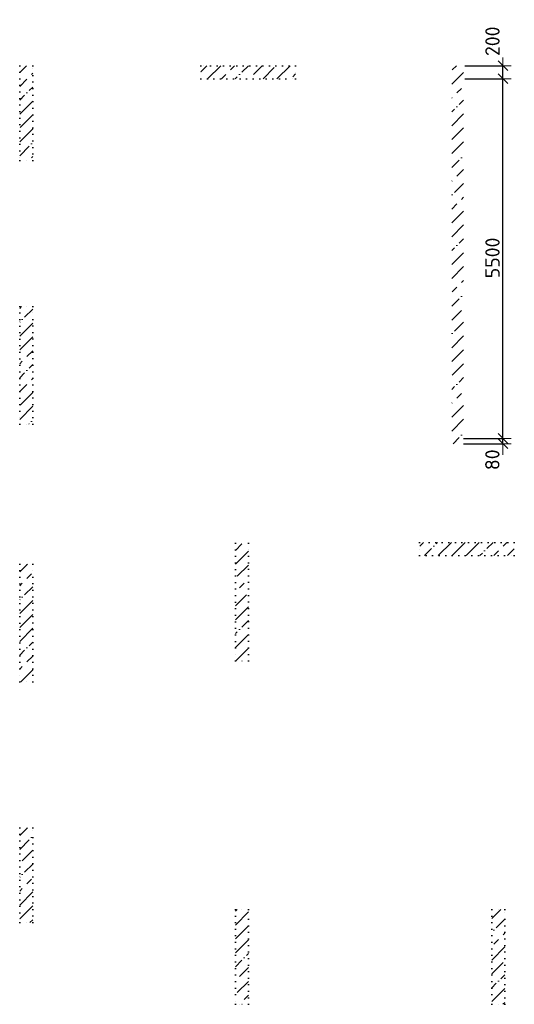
# Model space of a CAD drawing. Header units: millimetres. Extents: x 24002 to 102045, y -250 to 61883.
# Tile 8 of 31: x 46240 to 53805, y -250 to 14803. Entities that reach past the tile are written whole.
import ezdxf

# ---------------------------------------------------------------- set-up
doc = ezdxf.new("R2010")
doc.units = ezdxf.units.MM
doc.header["$PDMODE"] = 65
doc.linetypes.add('______9', pattern=[100, 0, -100])
for name, color, linetype, lineweight in [('Колонна (1)', 7, 'Continuous', 35), ('Колонна (2)', 7, 'Continuous', 35), ('Размерная линия_ общее', 7, 'Continuous', 13), ('Стена_ общее', 7, 'Continuous', 35)]:
    doc.layers.add(name, color=color, linetype=linetype, lineweight=lineweight)
doc.styles.add('ISOCPEUR', font='ISOCPEUR')
doc.dimstyles.new('DIMSTYLE_12', dxfattribs={"dimtxt": 220, "dimasz": 250, "dimexe": 0, "dimexo": 0, "dimgap": 110, "dimtad": 2, "dimdec": 0, "dimrnd": 5, "dimzin": 12, "dimdsep": 46, "dimtxsty": 'ISOCPEUR', "dimblk1": 'ALL_ML_STRICH', "dimblk2": 'ALL_ML_STRICH', "dimsah": 1, "dimcen": 0, "dimclrd": 7, "dimclre": 256, "dimclrt": 7, "dimadec": 0, "dimazin": 0, "dimtfac": 1, "dimtdec": 0, "dimtix": 1, "dimtmove": 2, "dimatfit": 3, "dimfxl": 0, "dimtzin": 0, "dimlwd": 0, "dimlwe": -3, "dimarcsym": 0})
doc.dimstyles.new('DIMSTYLE_9', dxfattribs={"dimtxt": 220, "dimasz": 250, "dimexe": 0, "dimexo": 0, "dimgap": 110, "dimtad": 2, "dimdec": 0, "dimrnd": 5, "dimzin": 12, "dimdsep": 46, "dimtxsty": 'ISOCPEUR', "dimblk1": 'ALL_ML_STRICH', "dimblk2": 'ALL_ML_STRICH', "dimsah": 1, "dimcen": 0, "dimclrd": 7, "dimclre": 256, "dimclrt": 7, "dimadec": 0, "dimazin": 0, "dimtfac": 1, "dimtdec": 0, "dimtix": 1, "dimtmove": 2, "dimatfit": 3, "dimfxl": 0, "dimtvp": 1.2, "dimtzin": 0, "dimlwd": 0, "dimlwe": -3, "dimarcsym": 0})
pattern_1 = [(45, (0, 0), (-212.132, 212.132), [400, -50, 0, -50]), (45, (-106.07, 106.07), (-212.132, 212.132), [800, -100, 100, -100])]

# ---------------------------------------------------------------- blocks, each defined once
blk = doc.blocks.new('ALL_ML_STRICH')
at = {"color": 0, "linetype": 'ByBlock', "lineweight": -2}
for p, q in [((-1, 0), (0.5, 0)), ((-0.3, -0.3), (0.3, 0.3)), ((0, -0.5), (0, 0.5))]:
    blk.add_line(p, q, dxfattribs=at)
blk = doc.blocks.new('*D35')
at = {"layer": 'DEFPOINTS', "color": 7, "linetype": 'Continuous', "lineweight": 13, "transparency": 33554687}
for p in [(53010, 8400), (53010, 8320), (53631, 8320)]:
    blk.add_point(p, dxfattribs=at)
at = {"layer": 'Размерная линия_ общее', "color": 253, "linetype": 'Continuous', "lineweight": -2, "true_color": 0xa0a0a0, "transparency": 33554687}
for p, q in [((53030, 8400), (53631, 8400)), ((53030, 8320), (53631, 8320))]:
    blk.add_line(p, q, dxfattribs=at)
at = {"layer": 'Размерная линия_ общее', "color": 7, "linetype": 'Continuous', "lineweight": -2, "transparency": 33554687}
blk.add_line((53631, 8320), (53631, 8400), dxfattribs=at)
at = {"layer": 'Размерная линия_ общее', "color": 7, "linetype": 'Continuous', "lineweight": 13, "transparency": 33554687, "xscale": 250, "yscale": 250, "zscale": 250}
for p, rotation in [((53631, 8320), 270), ((53631, 8400), 90)]:
    blk.add_blockref('ALL_ML_STRICH', p, dxfattribs=dict(at, rotation=rotation))
at = {"layer": 'Размерная линия_ общее', "color": 7, "linetype": 'Continuous', "lineweight": 13, "transparency": 33554687, "insert": (53469, 8075), "char_height": 220, "width": 440, "attachment_point": 5, "rotation": 90, "style": 'ISOCPEUR'}
blk.add_mtext('\\A1;{80}', dxfattribs=at)
blk = doc.blocks.new('*D36')
at = {"layer": 'DEFPOINTS', "color": 7, "linetype": 'Continuous', "lineweight": 13, "transparency": 33554687}
for p in [(53030, 13900), (53010, 8400), (53631, 8400)]:
    blk.add_point(p, dxfattribs=at)
at = {"layer": 'Размерная линия_ общее', "color": 253, "linetype": 'Continuous', "lineweight": -2, "true_color": 0xa0a0a0, "transparency": 33554687}
for p, q in [((53050, 13900), (53631, 13900)), ((53030, 8400), (53631, 8400))]:
    blk.add_line(p, q, dxfattribs=at)
at = {"layer": 'Размерная линия_ общее', "color": 7, "linetype": 'Continuous', "lineweight": -2, "transparency": 33554687}
blk.add_line((53631, 8400), (53631, 13900), dxfattribs=at)
at = {"layer": 'Размерная линия_ общее', "color": 7, "linetype": 'Continuous', "lineweight": 13, "transparency": 33554687, "xscale": 250, "yscale": 250, "zscale": 250}
for p, rotation in [((53631, 13900), 90), ((53631, 8400), 270)]:
    blk.add_blockref('ALL_ML_STRICH', p, dxfattribs=dict(at, rotation=rotation))
at = {"layer": 'Размерная линия_ общее', "color": 7, "linetype": 'Continuous', "lineweight": 13, "transparency": 33554687, "insert": (53471, 11161), "char_height": 220, "width": 880, "attachment_point": 5, "rotation": 90, "style": 'ISOCPEUR'}
blk.add_mtext('\\A1;{5500}', dxfattribs=at)
blk = doc.blocks.new('*D37')
at = {"layer": 'DEFPOINTS', "color": 7, "linetype": 'Continuous', "lineweight": 13, "transparency": 33554687}
for p in [(53030, 14100), (53030, 13900), (53631, 13900)]:
    blk.add_point(p, dxfattribs=at)
at = {"layer": 'Размерная линия_ общее', "color": 253, "linetype": 'Continuous', "lineweight": -2, "true_color": 0xa0a0a0, "transparency": 33554687}
for p, q in [((53050, 14100), (53631, 14100)), ((53050, 13900), (53631, 13900))]:
    blk.add_line(p, q, dxfattribs=at)
at = {"layer": 'Размерная линия_ общее', "color": 7, "linetype": 'Continuous', "lineweight": -2, "transparency": 33554687}
blk.add_line((53631, 13900), (53631, 14100), dxfattribs=at)
at = {"layer": 'Размерная линия_ общее', "color": 7, "linetype": 'Continuous', "lineweight": 13, "transparency": 33554687, "xscale": 250, "yscale": 250, "zscale": 250}
for p, rotation in [((53631, 14100), 90), ((53631, 13900), 270)]:
    blk.add_blockref('ALL_ML_STRICH', p, dxfattribs=dict(at, rotation=rotation))
at = {"layer": 'Размерная линия_ общее', "color": 7, "linetype": 'Continuous', "lineweight": 13, "transparency": 33554687, "insert": (53471, 14473), "char_height": 220, "width": 660, "attachment_point": 5, "rotation": 90, "style": 'ISOCPEUR'}
blk.add_mtext('\\A1;{200}', dxfattribs=at)

msp = doc.modelspace()

# ---------------------------------------------------------------- hatches: boundary and pattern name
at = {"layer": 'Колонна (1)', "lineweight": 18, "transparency": 33554687}
h = msp.add_hatch(dxfattribs=at)
h.set_pattern_fill('__________539', color=256, scale=100, style=0, pattern_type=2)
h.set_pattern_definition(pattern_1)
h.paths.add_polyline_path([(46240, 14100), (46240, 12650), (46440, 12650), (46440, 14100)], flags=0)
h = msp.add_hatch(dxfattribs=at)
h.set_pattern_fill('__________539', color=256, scale=100, style=0, pattern_type=2)
h.set_pattern_definition(pattern_1)
h.paths.add_polyline_path([(46240, 10420), (46240, 8620), (46440, 8620), (46440, 10420)], flags=0)
h = msp.add_hatch(dxfattribs=at)
h.set_pattern_fill('__________539', color=256, scale=100, style=0, pattern_type=2)
h.set_pattern_definition(pattern_1)
h.paths.add_polyline_path([(49540, 6800), (49540, 5000), (49740, 5000), (49740, 6800)], flags=0)
h = msp.add_hatch(dxfattribs=at)
h.set_pattern_fill('__________539', color=256, scale=100, style=0, pattern_type=2)
h.set_pattern_definition(pattern_1)
h.paths.add_polyline_path([(46240, 6480), (46240, 4680), (46440, 4680), (46440, 6480)], flags=0)
at = {"layer": 'Колонна (2)', "lineweight": 18, "transparency": 33554687}
h = msp.add_hatch(dxfattribs=at)
h.set_pattern_fill('__________539', color=256, scale=100, style=0, pattern_type=2)
h.set_pattern_definition(pattern_1)
h.paths.add_polyline_path([(50460, 14100), (49010, 14100), (49010, 13900), (50460, 13900)], flags=0)
h = msp.add_hatch(dxfattribs=at)
h.set_pattern_fill('__________539', color=256, scale=100, style=0, pattern_type=2)
h.set_pattern_definition(pattern_1)
h.paths.add_polyline_path([(52355, 6610), (53805, 6610), (53805, 6810), (52355, 6810)], flags=0)
h = msp.add_hatch(dxfattribs=at)
h.set_pattern_fill('__________539', color=256, scale=100, style=0, pattern_type=2)
h.set_pattern_definition(pattern_1)
h.paths.add_polyline_path([(46240, 2450), (46240, 1000), (46440, 1000), (46440, 2450)], flags=0)
h = msp.add_hatch(dxfattribs=at)
h.set_pattern_fill('__________539', color=256, scale=100, style=0, pattern_type=2)
h.set_pattern_definition(pattern_1)
h.paths.add_polyline_path([(49540, 1200), (49540, -250), (49740, -250), (49740, 1200)], flags=0)
h = msp.add_hatch(dxfattribs=at)
h.set_pattern_fill('__________539', color=256, scale=100, style=0, pattern_type=2)
h.set_pattern_definition(pattern_1)
h.paths.add_polyline_path([(53460, 1200), (53460, -250), (53660, -250), (53660, 1200)], flags=0)
at = {"layer": 'Стена_ общее', "linetype": 'Continuous', "lineweight": 18, "transparency": 33554687}
h = msp.add_hatch(dxfattribs=at)
h.set_pattern_fill('__________539', scale=100, style=0, pattern_type=2)
h.set_pattern_definition(pattern_1)
h.paths.add_polyline_path([(53030, 8320), (53030, 14100), (52850, 14100), (52850, 8320)], flags=0)

# ---------------------------------------------------------------- linework, layer by layer
at = {"layer": 'Колонна (1)', "color": 7, "linetype": '______9', "lineweight": -3, "transparency": 33554687}
for p, q in [((46240, 14100), (46240, 12650)), ((46440, 14100), (46240, 14100)), ((46440, 12650), (46440, 14100)), ((46240, 12650), (46440, 12650)), ((46240, 10420), (46240, 8620)), ((46440, 10420), (46240, 10420)), ((46440, 8620), (46440, 10420)), ((46240, 8620), (46440, 8620)), ((49540, 6800), (49540, 5000)), ((49740, 6800), (49540, 6800)), ((49740, 5000), (49740, 6800)), ((46240, 6480), (46240, 4680)), ((46440, 6480), (46240, 6480)), ((46440, 4680), (46440, 6480)), ((49540, 5000), (49740, 5000)), ((46240, 4680), (46440, 4680))]:
    msp.add_line(p, q, dxfattribs=at)
at = {"layer": 'Колонна (2)', "color": 7, "linetype": '______9', "lineweight": -3, "transparency": 33554687}
for p, q in [((50460, 14100), (49010, 14100)), ((49010, 14100), (49010, 13900)), ((50460, 13900), (50460, 14100)), ((49010, 13900), (50460, 13900)), ((53805, 6810), (52355, 6810)), ((52355, 6810), (52355, 6610)), ((53805, 6610), (53805, 6810)), ((52355, 6610), (53805, 6610)), ((46240, 2450), (46240, 1000)), ((46440, 2450), (46240, 2450)), ((46440, 1000), (46440, 2450)), ((49540, 1200), (49540, -250)), ((49740, 1200), (49540, 1200)), ((49740, -250), (49740, 1200)), ((53460, 1200), (53460, -250)), ((53660, 1200), (53460, 1200)), ((53660, -250), (53660, 1200)), ((46240, 1000), (46440, 1000)), ((49540, -250), (49740, -250)), ((53460, -250), (53660, -250))]:
    msp.add_line(p, q, dxfattribs=at)

# ---------------------------------------------------------------- dimensions: what is measured, and where the dimension line sits
at = {"layer": 'Размерная линия_ общее', "color": 7, "linetype": 'Continuous', "lineweight": 13, "transparency": 33554687}
for base, p1, p2, dimstyle, picture, middle in [((53631.2, 14100), (53050, 13900), (53050, 14100), 'DIMSTYLE_9', '*D37', (53471.3, 14472.9)), ((53631.2, 13900), (53030, 8400), (53050, 13900), 'DIMSTYLE_12', '*D36', (53471.2, 11161)), ((53631.2, 8400), (53030, 8320), (53030, 8400), 'DIMSTYLE_9', '*D35', (53469.1, 8074.8))]:
    dim = msp.add_linear_dim(base=base, p1=p1, p2=p2, angle=90, dimstyle=dimstyle, override={"dimpost": '<>', "dimclrd": 7, "dimclre": 253, "dimclrt": 7, "dimlwd": 0, "dimlwe": 65533}, dxfattribs=at)
    dim.commit()
    dim.dimension.update_dxf_attribs({"geometry": picture, "text_midpoint": middle, "dimtype": 160})

doc.saveas('drawing.dxf')
